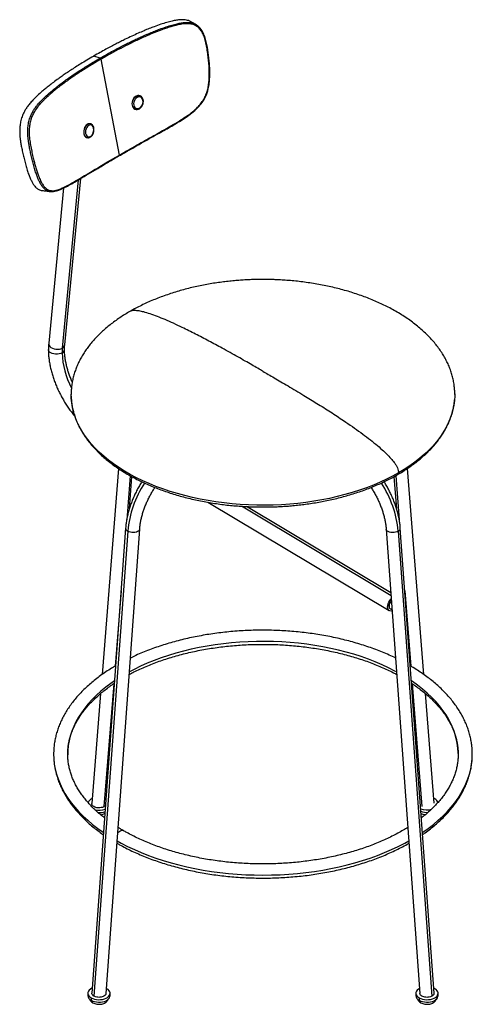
# Paper-space layout '_Isometric' of a CAD drawing. Header units: millimetres. Extents: x -241 to 207, y -102 to 872.
import ezdxf

# ---------------------------------------------------------------- set-up
doc = ezdxf.new("R2010")
doc.units = ezdxf.units.MM

psp = doc.layouts.new('_Isometric')

# ---------------------------------------------------------------- linework, layer by layer
at = {"color": 7, "linetype": 'Continuous', "lineweight": 25}
for p, q in [((-161.14, 834.31), (-167.66, 836.19)), ((-142.09, 738.32), (-160.29, 833.22)), ((-125.24, 796.51), (-125.56, 796.62)), ((-121.73, 796.84), (-122.04, 796.95)), ((-126.75, 783.77), (-126.45, 783.66)), ((-173.68, 768.56), (-174.04, 768.65)), ((-170.87, 769.17), (-171.22, 769.26)), ((-171.13, 769.22), (-170.87, 769.17)), ((-174.36, 755.61), (-174.01, 755.53)), ((-173.74, 755.48), (-174.01, 755.53)), ((-198.67, 547.23), (-182.63, 713.86)), ((-196.34, 550.4), (-180.47, 715.14)), ((-197.46, 705.68), (-212.26, 551.93)), ((-189.99, 501.63), (-190, 501.36)), ((-189.97, 499.56), (-190, 501.61)), ((190, 501.36), (189.98, 501.93)), ((-143.18, 428.06), (-159.34, 224.13)), ((-131.53, 420.9), (-134.99, 377.2)), ((-132.28, 388.44), (-129.78, 419.94)), ((129.78, 419.94), (132.28, 388.45)), ((131.53, 420.91), (134.99, 377.18)), ((159.34, 224.15), (143.18, 428.04)), ((-54.52, 394.64), (125.03, 287.37)), ((126.87, 302.12), (-21.33, 390.66)), ((126.66, 305.03), (-16.16, 390.36)), ((-136.06, 368.96), (-169.46, -91.18)), ((-134, 366.1), (-167.42, -94.2)), ((-155.44, -91.48), (-122.09, 367.95)), ((122.09, 367.95), (155.44, -91.48)), ((134, 366.1), (167.42, -94.2)), ((169.46, -91.18), (136.06, 368.96)), ((-140.54, 307.12), (-146.46, 232.42)), ((140.54, 307.12), (146.46, 232.44)), ((125.7, 289.35), (126.08, 289.13)), ((-147.84, 215.05), (-157.48, 93.36)), ((147.84, 215.05), (157.46, 93.64)), ((-160.83, 205.3), (-169.46, 96.43)), ((169.43, 96.71), (160.83, 205.32)), ((170.23, 101.01), (169.05, 101.6)), ((-154.67, -86.84), (-155.09, -86.61)), ((170.23, -86.84), (169.1, -86.27)), ((-173.45, -91.33), (-173.45, -93.78)), ((-170.23, -95.82), (-170.23, -98.27)), ((-151.45, -93.78), (-151.45, -91.33)), ((151.45, -91.33), (151.45, -93.78)), ((154.67, -95.82), (154.67, -98.27)), ((173.45, -93.78), (173.45, -91.33))]:
    psp.add_line(p, q, dxfattribs=at)
at = {"color": 7, "linetype": 'Continuous', "lineweight": 25, "flags": 128}
for points in [[(-125.56, 796.62), (-126.71, 795.87), (-127.74, 794.83), (-128.6, 793.58), (-129.26, 792.16), (-129.67, 790.65), (-129.82, 789.13), (-129.69, 787.66), (-129.31, 786.34), (-128.67, 785.22), (-127.82, 784.35), (-126.8, 783.79), (-126.76, 783.77)], [(-126.72, 783.77), (-127.51, 784.24), (-128.35, 785.1), (-128.99, 786.23), (-129.38, 787.55), (-129.5, 789.01), (-129.35, 790.54), (-128.94, 792.04), (-128.29, 793.46), (-127.42, 794.72), (-126.39, 795.75), (-125.24, 796.51)], [(-124.44, 795.39), (-125.58, 794.61), (-126.58, 793.51), (-127.36, 792.18), (-127.87, 790.7), (-128.09, 789.18), (-127.99, 787.71), (-127.58, 786.4), (-126.89, 785.34), (-125.96, 784.59), (-124.87, 784.22), (-123.68, 784.24), (-122.47, 784.66)], [(-122.47, 784.66), (-121.33, 785.44), (-120.34, 786.53), (-119.55, 787.86), (-119.04, 789.34), (-118.82, 790.87), (-118.92, 792.33), (-119.33, 793.64), (-120.03, 794.71), (-120.95, 795.45), (-122.05, 795.83), (-123.24, 795.8), (-124.44, 795.39)], [(-121.73, 796.84), (-121.69, 796.83), (-121.47, 796.73)], [(-126.45, 783.66), (-126.49, 783.67), (-126.72, 783.77)], [(-174.04, 768.65), (-175.03, 767.82), (-175.91, 766.73), (-176.63, 765.42), (-177.16, 763.96), (-177.47, 762.43), (-177.55, 760.89), (-177.39, 759.43), (-177, 758.13), (-176.4, 757.04), (-175.62, 756.22), (-174.7, 755.71), (-174.38, 755.62)], [(-174.01, 755.53), (-174.33, 755.62), (-175.25, 756.13), (-176.03, 756.95), (-176.63, 758.04), (-177.02, 759.35), (-177.18, 760.81), (-177.11, 762.34), (-176.8, 763.88), (-176.27, 765.34), (-175.54, 766.65), (-174.66, 767.74), (-173.68, 768.56)], [(-172.76, 767.51), (-173.75, 766.66), (-174.59, 765.51), (-175.23, 764.13), (-175.64, 762.62), (-175.78, 761.08), (-175.63, 759.61), (-175.23, 758.32), (-174.58, 757.29), (-173.73, 756.6), (-172.75, 756.29), (-171.7, 756.37), (-170.64, 756.86)], [(-170.64, 756.86), (-169.66, 757.71), (-168.82, 758.86), (-168.17, 760.24), (-167.77, 761.75), (-167.63, 763.29), (-167.77, 764.76), (-168.18, 766.05), (-168.83, 767.07), (-169.67, 767.77), (-170.66, 768.08), (-171.71, 767.99), (-172.76, 767.51)], [(-198.89, 542.5), (-200.29, 541.85), (-201.91, 541.4), (-203.66, 541.17), (-205.45, 541.17), (-207.19, 541.4), (-208.81, 541.85), (-210.21, 542.5), (-211.32, 543.31), (-212.1, 544.24), (-212.5, 545.25), (-212.55, 545.76)], [(-212.26, 551.93), (-212.23, 551.06), (-211.84, 549.93), (-211.07, 548.86), (-209.96, 547.9), (-208.56, 547.11), (-206.95, 546.52), (-205.21, 546.16), (-203.43, 546.06), (-201.68, 546.21), (-200.07, 546.61), (-198.67, 547.23)], [(134.35, 423.8), (128.45, 420.53), (122.3, 417.42), (115.93, 414.46), (109.35, 411.66), (102.57, 409.03), (95.59, 406.56), (88.44, 404.28), (81.12, 402.17), (73.65, 400.25), (66.05, 398.51), (58.32, 396.97), (50.49, 395.62), (42.56, 394.46), (34.56, 393.5), (26.49, 392.74), (18.37, 392.19), (10.22, 391.83), (2.04, 391.68), (-6.13, 391.73), (-14.3, 391.98), (-22.43, 392.44), (-30.53, 393.1), (-38.57, 393.96), (-46.54, 395.01), (-54.42, 396.27), (-62.2, 397.72), (-69.87, 399.36), (-77.4, 401.19), (-84.8, 403.2), (-92.03, 405.4), (-99.1, 407.77), (-105.98, 410.32), (-112.67, 413.04), (-119.15, 415.92), (-125.4, 418.96), (-131.43, 422.15), (-137.21, 425.48), (-142.74, 428.96), (-148, 432.57), (-152.99, 436.31), (-157.69, 440.17), (-162.11, 444.15), (-166.22, 448.23), (-170.03, 452.4), (-173.52, 456.67), (-176.69, 461.02), (-179.53, 465.45), (-182.04, 469.94), (-184.21, 474.49), (-186.04, 479.09), (-187.53, 483.73), (-188.67, 488.41), (-189.46, 493.1), (-189.9, 497.82), (-189.97, 499.56)], [(189.98, 499.81), (189.73, 495.46), (189.11, 490.75), (188.14, 486.06), (186.83, 481.41), (185.17, 476.78), (183.17, 472.21), (180.83, 467.69), (178.15, 463.23), (175.14, 458.84), (171.81, 454.53), (168.16, 450.3), (164.2, 446.17), (159.94, 442.15), (155.38, 438.23), (150.53, 434.43), (145.4, 430.75), (140.01, 427.21), (134.35, 423.8)], [(190, 501.89), (189.99, 500.18), (189.98, 499.81)], [(-122.09, 367.94), (-122.13, 367.68), (-122.47, 366.9), (-123.15, 366.19), (-124.12, 365.6), (-125.35, 365.14), (-126.75, 364.86), (-128.28, 364.75), (-129.84, 364.84), (-131.37, 365.1), (-132.78, 365.53), (-134, 366.1)], [(134, 366.1), (132.78, 365.53), (131.37, 365.1), (129.84, 364.84), (128.28, 364.75), (126.75, 364.86), (125.35, 365.14), (124.12, 365.6), (123.15, 366.19), (122.47, 366.9), (122.13, 367.68), (122.09, 367.94)], [(127.95, 287.25), (127.78, 287.19), (126.59, 286.98), (125.53, 287.14), (124.65, 287.64), (123.99, 288.48), (123.6, 289.61), (123.48, 290.97), (123.64, 292.49), (124.08, 294.1), (124.77, 295.72), (125.68, 297.26), (126.77, 298.65), (127.1, 299.01)], [(127.21, 297.38), (127.08, 297.22), (126.19, 295.94), (125.5, 294.54), (125.05, 293.13), (124.89, 291.79), (125.01, 290.61), (125.42, 289.69), (126.08, 289.07), (126.95, 288.8), (127.83, 288.88)], [(127.83, 288.92), (126.96, 288.85), (126.1, 289.11), (125.45, 289.72), (125.05, 290.64), (124.93, 291.81), (125.09, 293.14), (125.53, 294.54), (126.21, 295.92), (127.09, 297.19), (127.22, 297.34)], [(132.34, 226.74), (130.73, 227.6), (124.48, 230.77), (117.99, 233.79), (111.29, 236.63), (104.39, 239.31), (97.29, 241.82), (90.01, 244.15), (82.56, 246.29), (74.96, 248.25), (67.22, 250.01), (59.36, 251.59), (51.39, 252.96), (43.32, 254.14), (35.17, 255.11), (26.96, 255.89), (18.7, 256.45), (10.4, 256.81), (2.08, 256.97), (-6.24, 256.92), (-14.55, 256.66), (-22.83, 256.2), (-31.07, 255.53), (-39.25, 254.65), (-47.36, 253.58), (-55.39, 252.3), (-63.31, 250.82), (-71.11, 249.15), (-78.78, 247.29), (-86.3, 245.24), (-93.67, 243.01), (-100.86, 240.59), (-107.86, 238), (-114.67, 235.23), (-121.26, 232.3), (-127.63, 229.21), (-132.34, 226.74)], [(-147.02, 217.86), (-150.63, 215.35), (-155.71, 211.54), (-160.49, 207.61), (-164.99, 203.57), (-169.17, 199.42), (-173.05, 195.17), (-176.6, 190.82), (-179.82, 186.39), (-182.72, 181.89), (-185.27, 177.32), (-187.48, 172.69), (-189.35, 168.01), (-190.86, 163.28), (-192.02, 158.52), (-192.83, 153.74), (-193.27, 148.95), (-193.37, 144.69)], [(193.37, 146), (193.36, 146.55), (193.09, 151.35), (192.47, 156.14), (191.49, 160.91), (190.15, 165.65), (188.46, 170.35), (186.42, 175.01), (184.04, 179.61), (181.31, 184.15), (178.25, 188.62), (174.86, 193.01), (171.15, 197.3), (167.12, 201.51), (162.78, 205.61), (158.14, 209.59), (153.2, 213.46), (147.98, 217.2), (147.02, 217.86)], [(-207.25, 149.46), (-207.37, 145.34), (-207.24, 141.11)], [(207.25, 141.23), (207.37, 145.34), (207.24, 149.58)], [(-207.24, 141.11), (-207.2, 140.4), (-206.67, 135.46), (-205.78, 130.54), (-204.55, 125.64), (-202.96, 120.78), (-201.03, 115.96), (-198.75, 111.19), (-196.14, 106.47), (-193.19, 101.83), (-189.91, 97.26), (-186.3, 92.77), (-182.38, 88.37), (-178.15, 84.06), (-173.61, 79.87), (-168.77, 75.78), (-163.65, 71.81), (-158.24, 67.97), (-157.92, 67.75)], [(157.92, 67.75), (158.24, 67.97), (163.65, 71.81), (168.77, 75.78), (173.61, 79.87), (178.15, 84.06), (182.38, 88.37), (186.3, 92.77), (189.91, 97.26), (193.19, 101.83), (196.14, 106.47), (198.75, 111.19), (201.03, 115.96), (202.96, 120.78), (204.55, 125.64), (205.78, 130.54), (206.67, 135.46), (207.2, 140.4), (207.25, 141.23)], [(-143.91, 67.37), (-143.83, 67.46), (-142.79, 68.49), (-141.69, 69.27), (-140.58, 69.76), (-139.54, 69.94), (-138.6, 69.8), (-138.18, 69.61)], [(-144.48, 59.47), (-140.45, 57.27), (-134.03, 53.99), (-127.37, 50.87), (-120.5, 47.92), (-113.42, 45.12), (-106.15, 42.5), (-98.7, 40.06), (-91.08, 37.79), (-83.3, 35.71), (-75.38, 33.82), (-67.33, 32.12), (-59.17, 30.61), (-50.91, 29.29), (-42.56, 28.18), (-34.13, 27.26), (-25.65, 26.55), (-17.12, 26.04), (-8.57, 25.73), (0, 25.63), (8.57, 25.73), (17.12, 26.04), (25.65, 26.55), (34.13, 27.26), (42.56, 28.18), (50.91, 29.29), (59.17, 30.61), (67.33, 32.12), (75.38, 33.82), (83.3, 35.71), (91.08, 37.79), (98.7, 40.06), (106.15, 42.5), (113.42, 45.12), (120.5, 47.92), (127.37, 50.87), (134.03, 53.99), (140.45, 57.27), (144.48, 59.47)], [(-169.1, -86.27), (-169.48, -86.44), (-170.91, -87.27), (-172.06, -88.24), (-172.88, -89.31), (-173.34, -90.45), (-173.44, -91.62), (-173.16, -92.78), (-172.51, -93.9), (-171.52, -94.92), (-170.23, -95.82)], [(-170.23, -95.82), (-168.67, -96.57), (-166.89, -97.14), (-164.97, -97.51), (-162.96, -97.67), (-160.93, -97.62), (-158.95, -97.35), (-157.1, -96.88), (-155.42, -96.22), (-153.99, -95.39), (-152.84, -94.42), (-152.02, -93.35), (-151.55, -92.21), (-151.46, -91.04), (-151.74, -89.88), (-152.39, -88.77), (-153.37, -87.74), (-154.67, -86.84)], [(155.09, -86.61), (153.99, -87.27), (152.84, -88.24), (152.02, -89.31), (151.55, -90.45), (151.46, -91.62), (151.74, -92.78), (152.39, -93.9), (153.37, -94.92), (154.67, -95.82)], [(154.67, -95.82), (156.23, -96.57), (158.01, -97.14), (159.93, -97.51), (161.94, -97.67), (163.97, -97.62), (165.94, -97.35), (167.8, -96.88), (169.48, -96.22), (170.91, -95.39), (172.06, -94.42), (172.88, -93.35), (173.34, -92.21), (173.44, -91.04), (173.16, -89.88), (172.51, -88.77), (171.52, -87.74), (170.23, -86.84)], [(-170.23, -98.27), (-168.67, -99.02), (-166.89, -99.59), (-164.97, -99.96), (-162.96, -100.12), (-160.93, -100.07), (-158.95, -99.8), (-157.1, -99.33), (-155.42, -98.67), (-153.99, -97.84), (-152.84, -96.87), (-152.02, -95.8), (-151.55, -94.66), (-151.45, -93.78)], [(154.67, -98.27), (156.23, -99.02), (158.01, -99.59), (159.93, -99.96), (161.94, -100.12), (163.97, -100.07), (165.94, -99.8), (167.8, -99.33), (169.48, -98.67), (170.91, -97.84), (172.06, -96.87), (172.88, -95.8), (173.34, -94.66), (173.45, -93.78)]]:
    psp.add_lwpolyline(points, dxfattribs=at)
at = {"color": 7, "linetype": 'Continuous', "lineweight": 25}
for centre, radius, start, end in [((-123.43, 792.77), 4.4, 71.79324, 118.96201), ((-123.11, 792.66), 4.4, 71.79324, 118.96201), ((-125.96, 795.16), 1.53, 8.74879, 62.19293), ((-123.02, 784.45), 0.585, 308.77802, 20.86166), ((-171.94, 765.74), 3.59, 78.67781, 125.83002), ((-171.55, 765.6), 3.65, 83.41108, 125.62292), ((-174.13, 767.25), 1.39, 10.59358, 70.95844), ((-171.22, 756.66), 0.609, 309.67414, 19.05205), ((-149.31, 542.55), 49.58, 174.57765, 180.06105), ((-200.47, 546.1), 3.93, 293.57962, 355.11512), ((-200.45, 550.99), 4.16, 295.30511, 351.78272), ((-119.28, 544.8), 79.65, 181.65792, 207.75263), ((-28.18, 355.77), 106.33, 146.99617, 174.42514), ((28.18, 355.78), 106.33, 5.57481, 33.00172), ((-132.77, 369.16), 3.29, 183.43339, 247.96223), ((132.77, 369.16), 3.29, 292.04047, 356.54499), ((-166.66, 94.5), 7.21, 109.53218, 156.14294), ((167.6, 95.58), 6.03, 18.68188, 64.16557), ((-162.47, 107.64), 17.78, 257.18557, 290.51838), ((-162.35, 104.8), 17.38, 267.17033, 289.98154), ((162.47, 108.02), 17.86, 249.47652, 284.5839), ((162.4, 105.34), 17.62, 250.0723, 274.25808), ((-168, -93.27), 5.48, 185.34906, 245.97108), ((156.9, -93.27), 5.48, 185.34906, 245.97108)]:
    psp.add_arc(centre, radius, start, end, dxfattribs=at)
for points, knots in [([(-70.66, 869.81), (-71.04, 870.03), (-72.03, 870.62), (-73.78, 871.32), (-75.94, 871.89), (-78.55, 872.24), (-81.82, 872.25), (-85.79, 871.78), (-90.35, 870.88), (-95.56, 869.49), (-101.48, 867.62), (-107.26, 865.55), (-112.78, 863.4), (-118.05, 861.22), (-123.79, 858.72), (-129.97, 855.91), (-135.69, 853.19), (-140.91, 850.62), (-145.6, 848.24), (-150.54, 845.67), (-155.83, 842.83), (-161.59, 839.66), (-165.57, 837.39), (-167.66, 836.19)], [0, 0, 0, 0, 0.0129148, 0.0342455, 0.0555842, 0.0785373, 0.1110164, 0.1491529, 0.1916308, 0.2411084, 0.2992019, 0.3640103, 0.4118375, 0.4641681, 0.5233262, 0.5875536, 0.6559326, 0.7032416, 0.7535986, 0.8070914, 0.8642478, 0.9283307, 1, 1, 1, 1]), ([(-161.14, 834.31), (-158.91, 835.58), (-154.7, 837.99), (-148.6, 841.33), (-143.02, 844.3), (-137.82, 846.98), (-132.89, 849.45), (-128.19, 851.73), (-123.14, 854.11), (-117.79, 856.53), (-112.28, 858.92), (-107.21, 861.01), (-101.87, 863.08), (-96.22, 865.09), (-90.41, 866.91), (-85.3, 868.26), (-80.83, 869.12), (-76.93, 869.56), (-73.72, 869.53), (-71.15, 869.15), (-68.65, 868.51), (-67.1, 867.62), (-66.16, 867.08)], [0, 0, 0, 0, 0.077905, 0.14676, 0.208063, 0.2654, 0.318991, 0.36942, 0.417684, 0.480588, 0.538481, 0.589778, 0.63678, 0.701677, 0.759857, 0.809418, 0.851985, 0.890227, 0.922837, 0.94592, 0.967417, 1, 1, 1, 1]), ([(-142.09, 738.32), (-139.26, 739.95), (-133.72, 743.13), (-125.37, 747.87), (-117.09, 752.53), (-108.7, 757.24), (-100.09, 762.07), (-91.31, 767.03), (-83.68, 771.51), (-77.32, 775.55), (-72.23, 779.08), (-67.72, 782.7), (-63.86, 786.39), (-60.69, 790.16), (-58.01, 794.33), (-56, 798.87), (-54.62, 803.56), (-53.74, 808.29), (-53.26, 813.01), (-53.08, 818.17), (-53.18, 823.81), (-53.62, 829.89), (-54.29, 835.95), (-55.14, 841.92), (-56.14, 847.83), (-57.4, 853.1), (-59.05, 857.65), (-61.08, 861.39), (-63.32, 864.04), (-65.49, 865.68), (-67.85, 867.01), (-71.1, 868.08), (-75.53, 868.42), (-80.27, 867.92), (-85.24, 866.93), (-90.19, 865.59), (-95.18, 864.02), (-102.03, 861.63), (-110.67, 858.19), (-121.06, 853.62), (-131.16, 848.83), (-141, 843.85), (-150.68, 838.68), (-157.02, 835.08), (-160.29, 833.22)], [0, 0, 0, 0, 0.0376857, 0.0738887, 0.1086125, 0.1434978, 0.1794464, 0.2153643, 0.2508027, 0.2719377, 0.2928241, 0.3134424, 0.3291597, 0.3447789, 0.3604886, 0.376053, 0.3917293, 0.4073439, 0.422918, 0.438558, 0.4590023, 0.4799408, 0.5008696, 0.521722, 0.5424462, 0.5632226, 0.578822, 0.5944669, 0.6100984, 0.6179462, 0.6258236, 0.6414751, 0.6571758, 0.6758759, 0.6940141, 0.7127214, 0.7316298, 0.7507929, 0.7916433, 0.8327735, 0.8753779, 0.9156038, 0.9565014, 1, 1, 1, 1]), ([(-66.12, 867.17), (-66.87, 867.62), (-68.38, 868.5), (-69.89, 869.39), (-70.65, 869.84)], [0, 0, 0, 0, 0.5, 1, 1, 1, 1]), ([(-142.23, 737.69), (-140.79, 738.52), (-138.14, 740.04), (-134.49, 742.13), (-131.54, 743.81), (-129.12, 745.19), (-124.86, 747.6), (-116.17, 752.5), (-105.99, 758.2), (-96.57, 763.5), (-90.43, 767), (-84.25, 770.62), (-78.09, 774.47), (-71.98, 778.66), (-66.57, 783.06), (-62.04, 787.74), (-58.87, 792.04), (-56.7, 796.17), (-55.23, 799.87), (-54, 804.27), (-53.1, 809.34), (-52.65, 815.01), (-52.58, 820.61), (-52.87, 827.99), (-53.83, 837.03), (-55.16, 845.96), (-56.73, 852.98), (-58.18, 857.25), (-59.81, 860.52), (-61.35, 862.99), (-62.73, 864.43), (-63.45, 865.18)], [0, 0, 0, 0, 0.031353, 0.057495, 0.07843, 0.094318, 0.108901, 0.168341, 0.275512, 0.316125, 0.356725, 0.397313, 0.437944, 0.47855, 0.519206, 0.549907, 0.580701, 0.601291, 0.62172, 0.642293, 0.672824, 0.703293, 0.733861, 0.764348, 0.825149, 0.885888, 0.916492, 0.947899, 0.964102, 0.981376, 1, 1, 1, 1]), ([(-63.45, 865.18), (-63.45, 865.19), (-64.21, 866.05), (-65.21, 866.64), (-66.21, 867.22)], [0, 0, 0, 0, 0.008892, 1, 1, 1, 1]), ([(-66.16, 867.08), (-65.84, 866.95), (-65.26, 866.71), (-64.81, 866.25), (-64.61, 866.05)], [0, 0, 0, 0, 0.543625, 1, 1, 1, 1]), ([(-167.66, 836.19), (-169.96, 834.85), (-174.29, 832.33), (-180.28, 828.69), (-185.57, 825.37), (-190.35, 822.28), (-194.74, 819.35), (-198.82, 816.54), (-203.08, 813.51), (-207.43, 810.31), (-211.73, 807), (-215.5, 803.97), (-219.31, 800.74), (-223.17, 797.26), (-226.96, 793.54), (-230.14, 790.11), (-232.77, 786.88), (-234.93, 783.84), (-236.56, 781.05), (-237.76, 778.52), (-238.98, 775.45), (-240.12, 771.42), (-240.76, 767.18), (-240.96, 763.76), (-240.99, 760.93), (-240.85, 757.85), (-240.53, 754.49), (-240.04, 750.89), (-239.32, 746.84), (-238.38, 742.28), (-237.27, 737.31), (-236.01, 732.14), (-234.66, 727.12), (-233.2, 722.37), (-231.74, 718.2), (-230.24, 714.56), (-228.7, 711.48), (-226.89, 708.51), (-224.7, 705.86), (-221.95, 703.99), (-219.96, 703.24), (-218.88, 703.25), (-218.85, 703.25)], [0, 0, 0, 0, 0.045729, 0.086025, 0.121871, 0.155387, 0.186648, 0.216103, 0.244272, 0.280912, 0.314295, 0.343523, 0.369667, 0.40616, 0.438788, 0.466468, 0.490475, 0.511694, 0.529835, 0.54281, 0.555202, 0.579495, 0.602511, 0.614715, 0.627403, 0.642501, 0.658902, 0.676754, 0.696751, 0.721642, 0.749132, 0.776485, 0.80612, 0.832871, 0.858222, 0.880828, 0.901689, 0.921316, 0.947941, 0.973274, 0.999425, 1, 1, 1, 1]), ([(-210.87, 702.25), (-210.95, 702.25), (-212.07, 702.24), (-214.08, 703.03), (-216.79, 704.94), (-218.96, 707.61), (-220.75, 710.6), (-222.27, 713.69), (-223.75, 717.35), (-225.2, 721.52), (-226.65, 726.27), (-227.99, 731.31), (-229.25, 736.48), (-230.36, 741.44), (-231.3, 746.01), (-232.02, 750.06), (-232.52, 753.65), (-232.84, 757.01), (-232.98, 760.08), (-232.96, 762.91), (-232.78, 766.31), (-232.16, 770.52), (-231.06, 774.53), (-229.87, 777.58), (-228.69, 780.09), (-227.1, 782.85), (-224.98, 785.85), (-222.41, 789.03), (-219.29, 792.42), (-215.58, 796.08), (-211.78, 799.52), (-207.99, 802.74), (-204.21, 805.77), (-199.89, 809.1), (-195.04, 812.67), (-190.36, 815.96), (-185.96, 818.95), (-181.89, 821.64), (-177.49, 824.46), (-172.62, 827.49), (-167.16, 830.8), (-163.22, 833.09), (-161.14, 834.31)], [0, 0, 0, 0, 0.001951, 0.028043, 0.053411, 0.080164, 0.099928, 0.12096, 0.143771, 0.169368, 0.196388, 0.226329, 0.253967, 0.281745, 0.306898, 0.327106, 0.345144, 0.361709, 0.376949, 0.389743, 0.402034, 0.425153, 0.449454, 0.461811, 0.474728, 0.492759, 0.513822, 0.537637, 0.565085, 0.597433, 0.633607, 0.660011, 0.689624, 0.723496, 0.76063, 0.800252, 0.827647, 0.856816, 0.887864, 0.92102, 0.958248, 1, 1, 1, 1]), ([(-160.29, 833.22), (-162.18, 832.11), (-165.79, 830.01), (-170.95, 826.9), (-175.94, 823.81), (-180.82, 820.69), (-185.69, 817.47), (-190.35, 814.28), (-194.81, 811.11), (-199.13, 807.92), (-203.32, 804.7), (-207.45, 801.37), (-210.89, 798.42), (-213.7, 795.88), (-215.95, 793.74), (-218.14, 791.54), (-220.24, 789.32), (-222.41, 786.81), (-224.65, 783.94), (-226.93, 780.47), (-228.91, 776.47), (-230.39, 771.95), (-231.19, 767.9), (-231.5, 764.61), (-231.61, 761.87), (-231.56, 758.9), (-231.34, 755.71), (-230.86, 751.57), (-230.01, 746.58), (-228.79, 740.8), (-227.6, 735.57), (-226.44, 730.9), (-225.31, 726.73), (-224.1, 722.7), (-222.92, 719.22), (-221.82, 716.32), (-220.79, 713.92), (-219.51, 711.29), (-217.88, 708.52), (-215.79, 705.93), (-213.41, 704.06), (-210.78, 703.12), (-208.01, 702.91), (-204.86, 703.37), (-201.34, 704.47), (-197.44, 706.19), (-192.24, 708.83), (-185.59, 712.64), (-177.38, 717.52), (-169.02, 722.51), (-160.45, 727.59), (-151.56, 732.83), (-145.3, 736.46), (-142.09, 738.32)], [0, 0, 0, 0, 0.025558, 0.048622, 0.071024, 0.095346, 0.117996, 0.141625, 0.164012, 0.185213, 0.207816, 0.229639, 0.251307, 0.264388, 0.276765, 0.289772, 0.302741, 0.314132, 0.329848, 0.345582, 0.361217, 0.376926, 0.392513, 0.400359, 0.408289, 0.418594, 0.429026, 0.439737, 0.460456, 0.481331, 0.502113, 0.51772, 0.533361, 0.549375, 0.564606, 0.575254, 0.585577, 0.595897, 0.611496, 0.627155, 0.642753, 0.658402, 0.674021, 0.689605, 0.710218, 0.730972, 0.751816, 0.792465, 0.834212, 0.87589, 0.915292, 0.956661, 1, 1, 1, 1]), ([(-167.92, 836.04), (-167.92, 836.05), (-167.91, 836.09), (-167.88, 836.13), (-167.84, 836.18), (-167.77, 836.21), (-167.7, 836.2), (-167.66, 836.19)], [0, 0, 0, 0, 0.083707, 0.274671, 0.465634, 0.65263, 1, 1, 1, 1]), ([(-161.14, 834.31), (-161.06, 834.27), (-160.92, 834.21), (-160.74, 834.06), (-160.61, 833.91), (-160.49, 833.74), (-160.37, 833.51), (-160.32, 833.33), (-160.29, 833.22)], [0, 0, 0, 0, 0.239457, 0.368361, 0.5, 0.631639, 0.760543, 1, 1, 1, 1]), ([(-122.65, 783.99), (-122.43, 784.11), (-121.84, 784.45), (-120.93, 785.21), (-120.01, 786.31), (-119.27, 787.6), (-118.74, 789.01), (-118.46, 790.48), (-118.43, 791.95), (-118.66, 793.34), (-119.16, 794.61), (-119.9, 795.65), (-120.68, 796.37), (-121.25, 796.6), (-121.45, 796.68)], [0, 0, 0, 0, 0.049837, 0.139062, 0.228852, 0.31907, 0.409463, 0.500066, 0.590945, 0.68215, 0.77344, 0.864134, 0.953287, 1, 1, 1, 1]), ([(-126.73, 783.82), (-126.57, 783.73), (-126.06, 783.48), (-125.09, 783.37), (-123.86, 783.47), (-123.06, 783.81), (-122.65, 783.99)], [0, 0, 0, 0, 0.132597, 0.413897, 0.694229, 1, 1, 1, 1]), ([(-170.83, 756.19), (-170.64, 756.33), (-170.11, 756.7), (-169.33, 757.53), (-168.55, 758.69), (-167.94, 760.03), (-167.53, 761.48), (-167.34, 762.96), (-167.38, 764.42), (-167.65, 765.8), (-168.15, 767.03), (-168.88, 768.06), (-169.79, 768.79), (-170.59, 769.17), (-171.07, 769.19), (-171.19, 769.2)], [0, 0, 0, 0, 0.046487, 0.130003, 0.214212, 0.298691, 0.383172, 0.467774, 0.552673, 0.638072, 0.724063, 0.810026, 0.894365, 0.975603, 1, 1, 1, 1]), ([(-173.69, 755.51), (-173.45, 755.47), (-172.85, 755.4), (-171.86, 755.62), (-171.18, 756), (-170.83, 756.19)], [0, 0, 0, 0, 0.252802, 0.615894, 1, 1, 1, 1]), ([(-210.88, 702.22), (-209.76, 702.17), (-207.65, 702.08), (-204.71, 702.77), (-201.07, 703.93), (-196.48, 706.04), (-190.87, 709.04), (-185.19, 712.33), (-178.45, 716.33), (-170.56, 721.04), (-163.8, 725.06), (-159.34, 727.7), (-157.29, 728.91), (-155.23, 730.12), (-152.91, 731.48), (-150.05, 733.15), (-146.43, 735.26), (-143.71, 736.83), (-142.23, 737.69)], [0, 0, 0, 0, 0.0506534, 0.0954177, 0.1362542, 0.2237296, 0.3099025, 0.3961453, 0.4824376, 0.6113413, 0.7401705, 0.7689462, 0.7972023, 0.8249214, 0.8538624, 0.8921696, 0.9408755, 1, 1, 1, 1]), ([(-142.09, 738.32), (-142.08, 738.21), (-142.06, 738.04), (-142.1, 737.86), (-142.16, 737.75), (-142.21, 737.71), (-142.23, 737.69)], [0, 0, 0, 0, 0.4063803, 0.625142, 0.848546, 1, 1, 1, 1]), ([(-218.86, 703.24), (-217.52, 703.07), (-214.86, 702.73), (-212.2, 702.39), (-210.87, 702.22)], [0, 0, 0, 0, 0.500001, 1, 1, 1, 1]), ([(0, 615.15), (-2.68, 615.13), (-6.44, 615.1), (-11.99, 614.93), (-16.74, 614.72), (-22.4, 614.37), (-28.34, 613.9), (-34.53, 613.28), (-40.9, 612.52), (-47.39, 611.59), (-53.95, 610.51), (-60.54, 609.27), (-67.14, 607.87), (-73.72, 606.31), (-80.25, 604.58), (-86.72, 602.7), (-93.1, 600.65), (-99.39, 598.45), (-105.56, 596.09), (-111.6, 593.58), (-117.49, 590.93), (-123.23, 588.12), (-128.08, 585.58), (-130.94, 583.92), (-132.02, 583.29)], [0, 0, 0, 0, 0.055219, 0.077615, 0.114807, 0.153454, 0.194941, 0.238271, 0.283041, 0.32893, 0.375707, 0.4232, 0.47128, 0.519845, 0.568815, 0.618126, 0.667725, 0.717569, 0.767619, 0.817846, 0.868222, 0.918723, 0.969328, 1, 1, 1, 1]), ([(189.98, 501.93), (189.96, 503.21), (189.9, 506.06), (189.44, 510.48), (188.66, 515.19), (187.55, 519.88), (186.11, 524.55), (184.34, 529.19), (182.25, 533.78), (179.84, 538.33), (177.1, 542.82), (174.05, 547.24), (170.68, 551.59), (167.01, 555.86), (163.02, 560.04), (158.73, 564.13), (154.14, 568.11), (149.26, 571.98), (144.09, 575.73), (138.64, 579.36), (132.92, 582.85), (127.13, 586.09), (121.33, 589.08), (115.55, 591.83), (109.6, 594.44), (103.48, 596.91), (97.21, 599.23), (90.8, 601.41), (84.26, 603.44), (77.59, 605.31), (70.82, 607.02), (63.95, 608.57), (57.01, 609.96), (50, 611.19), (42.96, 612.24), (35.93, 613.13), (28.98, 613.85), (22.23, 614.39), (16.28, 614.75), (11.03, 614.97), (5.81, 615.11), (2.12, 615.13), (0, 615.15)], [0, 0, 0, 0, 0.020763, 0.046511, 0.072358, 0.098295, 0.124325, 0.15045, 0.176672, 0.202993, 0.229415, 0.25594, 0.282569, 0.309305, 0.336151, 0.363108, 0.390179, 0.417368, 0.444679, 0.472117, 0.499689, 0.527401, 0.552358, 0.577342, 0.602347, 0.627369, 0.652405, 0.677449, 0.702497, 0.727541, 0.752572, 0.777578, 0.80254, 0.827431, 0.852205, 0.876778, 0.900975, 0.924356, 0.946517, 0.962184, 0.978274, 1, 1, 1, 1]), ([(-132.02, 583.29), (-132.73, 582.89), (-135.25, 581.46), (-139.37, 578.87), (-144.37, 575.53), (-149.14, 572.06), (-153.69, 568.47), (-158, 564.77), (-162.08, 560.97), (-165.9, 557.06), (-169.46, 553.05), (-172.76, 548.96), (-175.79, 544.78), (-178.53, 540.53), (-181, 536.21), (-183.18, 531.83), (-185.06, 527.39), (-186.65, 522.91), (-187.94, 518.39), (-188.92, 513.83), (-189.6, 509.25), (-189.93, 505.29), (-189.97, 502.87), (-189.99, 501.98)], [0, 0, 0, 0, 0.0197398, 0.0697908, 0.1198961, 0.1700427, 0.2202188, 0.2704136, 0.3206176, 0.3708219, 0.4210187, 0.471201, 0.5213624, 0.5714976, 0.621602, 0.6716717, 0.7217037, 0.7716957, 0.8216465, 0.8715556, 0.9214234, 0.9712516, 1, 1, 1, 1]), ([(0, 524.22), (-1.72, 525.21), (-5.42, 527.35), (-11.32, 530.75), (-17.89, 534.51), (-25.01, 538.56), (-32.61, 542.82), (-42.15, 548.1), (-53.59, 554.29), (-66.73, 561.17), (-78.42, 566.99), (-88.43, 571.71), (-96.67, 575.36), (-104.41, 578.52), (-111.53, 581.09), (-117.6, 582.91), (-122.62, 583.98), (-126.62, 584.44), (-129.62, 584.18), (-131.39, 583.78), (-131.96, 583.33), (-132.02, 583.28)], [0, 0, 0, 0, 0.038485, 0.082686, 0.131846, 0.185207, 0.242013, 0.301509, 0.398627, 0.497621, 0.595603, 0.660368, 0.722452, 0.780988, 0.835142, 0.884136, 0.920532, 0.952573, 0.980131, 0.997974, 1, 1, 1, 1]), ([(-212.26, 551.93), (-212.32, 551.22), (-212.5, 549.21), (-212.53, 547.12), (-212.55, 545.76)], [0, 0, 0, 0, 0.350762, 1, 1, 1, 1]), ([(-212.55, 545.76), (-212.54, 545.03), (-212.52, 542.92), (-212.31, 539.35), (-211.82, 535.06), (-211.1, 530.71), (-210.15, 526.32), (-208.98, 521.9), (-207.6, 517.48), (-206.01, 513.07), (-204.22, 508.68), (-202.23, 504.35), (-200.07, 500.08), (-197.73, 495.89), (-195.23, 491.79), (-192.58, 487.81), (-189.77, 483.98), (-187.7, 481.31), (-186.54, 479.97), (-186.4, 479.81)], [0, 0, 0, 0, 0.034359, 0.098618, 0.162807, 0.226921, 0.290941, 0.35486, 0.418684, 0.482422, 0.546089, 0.6097, 0.673274, 0.73683, 0.800387, 0.86396, 0.927566, 0.991225, 1, 1, 1, 1]), ([(-196.55, 545.76), (-196.55, 546.32), (-196.53, 547.92), (-196.41, 549.42), (-196.34, 550.4)], [0, 0, 0, 0, 0.3506417, 1, 1, 1, 1]), ([(-188.89, 513.69), (-188.98, 513.89), (-189.67, 515.36), (-190.79, 518.13), (-192.23, 521.99), (-193.45, 525.83), (-194.48, 529.63), (-195.31, 533.36), (-195.93, 537.01), (-196.34, 540.54), (-196.53, 543.45), (-196.55, 545.15), (-196.55, 545.76)], [0, 0, 0, 0, 0.017821, 0.133487, 0.249001, 0.36432, 0.479399, 0.5942, 0.708687, 0.822835, 0.936633, 1, 1, 1, 1]), ([(0, 524.22), (1.72, 523.23), (5.42, 521.09), (11.32, 517.68), (17.89, 513.86), (25.01, 509.68), (32.61, 505.17), (42.15, 499.43), (53.59, 492.43), (66.73, 484.12), (78.42, 476.46), (88.43, 469.61), (96.67, 463.74), (104.41, 457.96), (111.53, 452.32), (117.6, 447.13), (122.62, 442.42), (126.61, 438.24), (129.65, 434.55), (131.82, 431.35), (133.24, 428.66), (134.18, 426.07), (134.29, 424.55), (134.35, 423.8)], [0, 0, 0, 0, 0.03694, 0.079368, 0.126555, 0.177775, 0.232301, 0.28941, 0.38263, 0.477651, 0.571701, 0.633868, 0.69346, 0.749647, 0.801627, 0.848656, 0.883591, 0.914346, 0.940799, 0.957925, 0.973031, 0.986723, 1, 1, 1, 1]), ([(-189.94, 499.49), (-189.92, 498.69), (-189.87, 496.35), (-189.44, 492.47), (-188.67, 487.87), (-187.55, 483.29), (-186.12, 478.72), (-184.35, 474.19), (-182.27, 469.7), (-179.85, 465.25), (-177.12, 460.86), (-174.07, 456.53), (-170.7, 452.26), (-167.02, 448.08), (-163.04, 443.99), (-158.75, 439.98), (-154.16, 436.08), (-149.28, 432.29), (-144.11, 428.61), (-138.66, 425.05), (-133.13, 421.75), (-127.58, 418.69), (-122.04, 415.86), (-116.32, 413.17), (-110.43, 410.6), (-104.37, 408.18), (-98.16, 405.89), (-91.82, 403.75), (-85.34, 401.75), (-78.74, 399.9), (-72.03, 398.21), (-65.23, 396.67), (-58.34, 395.28), (-51.4, 394.06), (-44.42, 393), (-37.43, 392.1), (-30.51, 391.36), (-23.8, 390.8), (-17.73, 390.41), (-12.42, 390.17), (-6.66, 389.99), (-2.58, 389.96), (0, 389.95)], [0, 0, 0, 0, 0.013651, 0.039903, 0.06624, 0.092654, 0.119148, 0.145721, 0.172376, 0.199113, 0.225934, 0.25284, 0.279831, 0.30691, 0.334077, 0.361334, 0.388683, 0.416126, 0.443668, 0.471312, 0.499063, 0.524003, 0.54895, 0.573899, 0.598849, 0.623796, 0.648738, 0.67367, 0.69859, 0.723491, 0.748366, 0.773205, 0.797993, 0.822707, 0.847308, 0.871727, 0.895823, 0.91926, 0.940987, 0.958271, 0.973658, 1, 1, 1, 1]), ([(133.4, 421.95), (135.1, 422.95), (138.54, 424.98), (143.47, 428.19), (148.25, 431.54), (152.81, 435), (157.14, 438.58), (161.23, 442.26), (165.08, 446.04), (168.68, 449.92), (172.02, 453.88), (175.09, 457.93), (177.9, 462.05), (180.42, 466.25), (182.66, 470.5), (184.61, 474.81), (186.27, 479.17), (187.63, 483.58), (188.69, 488.02), (189.41, 492.12), (189.64, 494.75), (189.74, 495.88)], [0, 0, 0, 0, 0.051515, 0.104421, 0.157424, 0.210516, 0.263686, 0.316928, 0.370234, 0.423597, 0.477011, 0.530472, 0.583975, 0.637515, 0.69109, 0.744697, 0.798333, 0.851998, 0.905691, 0.959412, 1, 1, 1, 1]), ([(0, 389.95), (2.68, 389.96), (6.44, 389.99), (11.98, 390.16), (16.7, 390.36), (22.32, 390.7), (28.21, 391.16), (34.36, 391.76), (40.69, 392.5), (47.12, 393.39), (53.62, 394.44), (60.16, 395.64), (66.7, 396.99), (73.23, 398.5), (79.7, 400.16), (86.12, 401.98), (92.46, 403.96), (98.7, 406.08), (104.82, 408.35), (110.83, 410.77), (116.69, 413.34), (122.4, 416.04), (127.93, 418.89), (131.59, 420.87), (133.36, 421.92), (133.4, 421.95)], [0, 0, 0, 0, 0.054453, 0.076363, 0.112767, 0.150566, 0.191123, 0.23347, 0.277217, 0.322052, 0.367754, 0.414159, 0.461144, 0.508612, 0.55649, 0.604717, 0.653246, 0.702037, 0.751059, 0.800283, 0.849686, 0.899249, 0.948954, 0.998787, 1, 1, 1, 1]), ([(134.35, 423.8), (134.29, 423.35), (134.19, 422.5), (133.64, 422.14), (133.38, 421.98)], [0, 0, 0, 0, 0.522698, 1, 1, 1, 1]), ([(-120.03, 414.95), (-120.23, 414.64), (-121.28, 413.01), (-123.03, 409.97), (-125.25, 405.83), (-127.28, 401.61), (-129.13, 397.35), (-130.78, 393.04), (-132.23, 388.72), (-133.47, 384.39), (-134.49, 380.09), (-135.29, 375.82), (-135.79, 372.1), (-135.98, 369.84), (-136.06, 368.96)], [0, 0, 0, 0, 0.021933, 0.113536, 0.205144, 0.296778, 0.388462, 0.480222, 0.572086, 0.664078, 0.756223, 0.84854, 0.941042, 1, 1, 1, 1]), ([(136.06, 368.96), (136, 369.69), (135.82, 371.81), (135.36, 375.37), (134.59, 379.63), (133.59, 383.94), (132.37, 388.26), (130.94, 392.59), (129.31, 396.9), (127.48, 401.17), (125.47, 405.39), (123.27, 409.54), (121.45, 412.73), (120.31, 414.5), (120.02, 414.95)], [0, 0, 0, 0, 0.049224, 0.141663, 0.233967, 0.326139, 0.418177, 0.51009, 0.601894, 0.69361, 0.785262, 0.876874, 0.968472, 1, 1, 1, 1]), ([(-122.09, 367.95), (-122.04, 368.55), (-121.9, 370.29), (-121.51, 373.28), (-120.85, 376.92), (-119.98, 380.64), (-118.9, 384.42), (-117.63, 388.23), (-116.17, 392.05), (-114.51, 395.86), (-112.69, 399.64), (-110.69, 403.35), (-108.81, 406.58), (-107.53, 408.51), (-107.03, 409.28)], [0, 0, 0, 0, 0.04634, 0.135087, 0.224029, 0.313175, 0.402515, 0.492029, 0.581691, 0.671472, 0.761343, 0.851272, 0.941226, 1, 1, 1, 1]), ([(107.04, 409.28), (107.74, 408.2), (109.19, 405.95), (111.23, 402.39), (113.18, 398.65), (114.97, 394.86), (116.57, 391.05), (117.99, 387.22), (119.21, 383.41), (120.23, 379.64), (121.05, 375.93), (121.65, 372.31), (121.96, 369.66), (122.07, 368.23), (122.09, 367.95)], [0, 0, 0, 0, 0.082172, 0.172136, 0.2621, 0.352022, 0.44187, 0.531613, 0.621217, 0.710653, 0.799891, 0.888907, 0.977684, 1, 1, 1, 1]), ([(131.35, 240.48), (130.84, 240.73), (128.25, 242.01), (123.4, 244.16), (116.79, 246.94), (109.99, 249.54), (103.03, 251.99), (95.91, 254.27), (88.65, 256.39), (81.26, 258.33), (73.74, 260.11), (66.11, 261.71), (58.39, 263.13), (50.58, 264.38), (42.69, 265.45), (34.74, 266.33), (26.73, 267.03), (18.69, 267.55), (10.62, 267.89), (2.53, 268.04), (-5.56, 268), (-13.64, 267.79), (-21.7, 267.38), (-29.73, 266.79), (-37.72, 266.02), (-45.64, 265.07), (-53.5, 263.94), (-61.28, 262.62), (-68.97, 261.13), (-76.56, 259.47), (-84.03, 257.63), (-91.37, 255.62), (-98.58, 253.44), (-105.64, 251.09), (-112.54, 248.59), (-119.27, 245.92), (-125.56, 243.23), (-129.51, 241.36), (-131.34, 240.48)], [0, 0, 0, 0, 0.00701, 0.035549, 0.064079, 0.092601, 0.121113, 0.149617, 0.178111, 0.206597, 0.235074, 0.263544, 0.292006, 0.320463, 0.348914, 0.37736, 0.405802, 0.434242, 0.462679, 0.491115, 0.519551, 0.547987, 0.576424, 0.604863, 0.633304, 0.66175, 0.6902, 0.718655, 0.747117, 0.775586, 0.804063, 0.832548, 0.861043, 0.889547, 0.918062, 0.946588, 0.975125, 1, 1, 1, 1]), ([(-132.53, 224.19), (-130.95, 225.03), (-127.47, 226.86), (-121.85, 229.53), (-115.71, 232.24), (-109.37, 234.81), (-102.85, 237.23), (-96.16, 239.51), (-89.32, 241.63), (-82.32, 243.6), (-75.19, 245.4), (-67.93, 247.05), (-60.56, 248.52), (-53.09, 249.82), (-45.53, 250.96), (-37.9, 251.92), (-30.2, 252.7), (-22.45, 253.3), (-14.66, 253.73), (-6.85, 253.98), (0.97, 254.05), (8.79, 253.93), (16.6, 253.64), (24.38, 253.17), (32.12, 252.52), (39.8, 251.69), (47.42, 250.69), (54.96, 249.52), (62.41, 248.17), (69.75, 246.65), (76.98, 244.97), (84.08, 243.12), (91.04, 241.12), (97.85, 238.95), (104.5, 236.64), (110.97, 234.18), (117.26, 231.58), (123.35, 228.83), (128.45, 226.37), (131.43, 224.77), (132.53, 224.18)], [0, 0, 0, 0, 0.022168, 0.048827, 0.075495, 0.102172, 0.128859, 0.155556, 0.182262, 0.208978, 0.235703, 0.262436, 0.289178, 0.315926, 0.342681, 0.369441, 0.396206, 0.422975, 0.449747, 0.47652, 0.503295, 0.530071, 0.556845, 0.583618, 0.610389, 0.637156, 0.663918, 0.690676, 0.717427, 0.744171, 0.770908, 0.797636, 0.824354, 0.851063, 0.877761, 0.904448, 0.931124, 0.957789, 0.984443, 1, 1, 1, 1]), ([(-145.94, 232.73), (-147.31, 231.93), (-150.61, 230), (-155.57, 226.79), (-160.86, 223.12), (-165.89, 219.32), (-170.66, 215.41), (-175.18, 211.37), (-179.43, 207.24), (-183.4, 202.99), (-187.08, 198.66), (-190.47, 194.24), (-193.57, 189.74), (-196.36, 185.16), (-198.84, 180.53), (-201.02, 175.84), (-202.87, 171.11), (-204.41, 166.34), (-205.64, 161.55), (-206.53, 156.73), (-207.06, 152.79), (-207.17, 150.45), (-207.2, 149.73)], [0, 0, 0, 0, 0.03752, 0.090301, 0.143087, 0.195869, 0.248636, 0.301376, 0.354076, 0.406719, 0.459285, 0.511754, 0.564106, 0.61632, 0.668378, 0.720266, 0.771977, 0.823508, 0.874868, 0.926074, 0.977152, 1, 1, 1, 1]), ([(207.2, 149.86), (207.13, 151), (206.96, 153.74), (206.32, 158.08), (205.34, 162.87), (204.03, 167.63), (202.42, 172.35), (200.49, 177.04), (198.26, 181.68), (195.72, 186.26), (192.88, 190.78), (189.74, 195.24), (186.3, 199.61), (182.57, 203.91), (178.56, 208.11), (174.28, 212.21), (169.72, 216.21), (164.9, 220.09), (159.83, 223.86), (154.51, 227.49), (149.86, 230.45), (146.94, 232.17), (145.94, 232.75)], [0, 0, 0, 0, 0.036062, 0.087048, 0.138092, 0.189229, 0.240494, 0.291908, 0.343489, 0.395243, 0.447167, 0.499255, 0.551492, 0.603861, 0.656343, 0.708918, 0.761566, 0.81427, 0.867015, 0.919786, 0.972573, 1, 1, 1, 1]), ([(-193.34, 144.74), (-193.35, 145.14), (-193.41, 146.98), (-193.21, 150.27), (-192.71, 154.61), (-191.88, 158.93), (-190.73, 163.24), (-189.28, 167.5), (-187.53, 171.73), (-185.47, 175.92), (-183.12, 180.05), (-180.47, 184.13), (-177.54, 188.14), (-174.33, 192.09), (-170.84, 195.97), (-167.07, 199.77), (-163.04, 203.49), (-158.74, 207.11), (-154.17, 210.64), (-150.33, 213.43), (-147.91, 215), (-147.2, 215.47)], [0, 0, 0, 0, 0.015846, 0.073722, 0.131586, 0.189339, 0.246907, 0.304236, 0.3613, 0.418093, 0.474627, 0.530927, 0.587023, 0.642947, 0.698732, 0.754409, 0.810003, 0.865538, 0.921033, 0.976503, 1, 1, 1, 1]), ([(147.2, 215.48), (148.53, 214.59), (151.52, 212.59), (155.89, 209.35), (160.35, 205.79), (164.54, 202.14), (168.47, 198.4), (172.12, 194.59), (175.5, 190.71), (178.59, 186.76), (181.4, 182.75), (183.93, 178.69), (186.16, 174.57), (188.11, 170.42), (189.75, 166.22), (191.1, 161.98), (192.14, 157.71), (192.87, 153.41), (193.29, 149.49), (193.33, 147), (193.34, 145.95)], [0, 0, 0, 0, 0.044947, 0.101244, 0.157545, 0.213859, 0.270201, 0.326589, 0.383044, 0.439591, 0.496258, 0.553078, 0.610083, 0.667309, 0.724783, 0.78253, 0.840557, 0.898854, 0.957389, 1, 1, 1, 1]), ([(-207.2, 140.83), (-207.13, 139.69), (-206.96, 136.95), (-206.32, 132.61), (-205.34, 127.82), (-204.03, 123.06), (-202.42, 118.34), (-200.49, 113.65), (-198.26, 109.01), (-195.72, 104.43), (-192.88, 99.9), (-189.74, 95.45), (-186.3, 91.07), (-182.57, 86.78), (-178.56, 82.58), (-174.28, 78.48), (-169.72, 74.48), (-164.89, 70.6), (-161, 67.67), (-158.65, 66.07), (-158.07, 65.68)], [0, 0, 0, 0, 0.040789, 0.09846, 0.156195, 0.214036, 0.272021, 0.330176, 0.388519, 0.447057, 0.505789, 0.564705, 0.62379, 0.683024, 0.742386, 0.801853, 0.861404, 0.921017, 0.980677, 1, 1, 1, 1]), ([(-156.87, 82.17), (-158.03, 83.08), (-160.69, 85.17), (-164.54, 88.55), (-168.47, 92.29), (-172.12, 96.1), (-175.5, 99.98), (-178.59, 103.93), (-181.4, 107.94), (-183.93, 112), (-186.16, 116.11), (-188.11, 120.27), (-189.75, 124.47), (-191.1, 128.71), (-192.14, 132.98), (-192.87, 137.28), (-193.29, 141.2), (-193.33, 143.69), (-193.34, 144.74)], [0, 0, 0, 0, 0.0490169, 0.1125857, 0.1761863, 0.2398383, 0.3035658, 0.367397, 0.4313643, 0.4955036, 0.559853, 0.6244503, 0.6893293, 0.7545148, 0.8200169, 0.8858243, 0.9518998, 1, 1, 1, 1]), ([(193.34, 145.95), (193.35, 145.55), (193.41, 143.71), (193.21, 140.42), (192.71, 136.08), (191.88, 131.75), (190.73, 127.45), (189.28, 123.18), (187.53, 118.95), (185.47, 114.77), (183.12, 110.64), (180.47, 106.56), (177.54, 102.54), (174.33, 98.6), (170.84, 94.72), (167.07, 90.92), (163.03, 87.21), (159.63, 84.29), (157.48, 82.65), (156.87, 82.18)], [0, 0, 0, 0, 0.01785, 0.083045, 0.148227, 0.213285, 0.278132, 0.342712, 0.406993, 0.470968, 0.534652, 0.598072, 0.661262, 0.724259, 0.787099, 0.849817, 0.912442, 0.975001, 1, 1, 1, 1]), ([(158.07, 65.68), (158.99, 66.31), (161.68, 68.16), (165.88, 71.37), (170.67, 75.28), (175.18, 79.31), (179.43, 83.45), (183.4, 87.69), (187.08, 92.03), (190.47, 96.45), (193.57, 100.95), (196.36, 105.52), (198.84, 110.16), (201.02, 114.85), (202.87, 119.58), (204.41, 124.35), (205.64, 129.14), (206.53, 133.96), (207.06, 137.9), (207.17, 140.23), (207.2, 140.96)], [0, 0, 0, 0, 0.031031, 0.090715, 0.150382, 0.210019, 0.269611, 0.329137, 0.388577, 0.447908, 0.507105, 0.566147, 0.625013, 0.683687, 0.742159, 0.800428, 0.858505, 0.916407, 0.974164, 1, 1, 1, 1]), ([(-157.48, 93.36), (-157.99, 93.11), (-159.14, 92.55), (-161.26, 92.17), (-163.51, 92.17), (-165.61, 92.54), (-167.49, 93.32), (-168.82, 94.4), (-169.47, 95.49), (-169.41, 96.17), (-169.39, 96.43)], [0, 0, 0, 0, 0.117889, 0.2671107, 0.385216, 0.5156046, 0.6531466, 0.7906885, 0.9210772, 1, 1, 1, 1]), ([(-155.95, 94.87), (-156.05, 94.67), (-156.32, 94.09), (-157.02, 93.65), (-157.48, 93.36)], [0, 0, 0, 0, 0.354164, 1, 1, 1, 1]), ([(-160.88, 85.42), (-160.09, 85.55), (-158.68, 85.78), (-157.24, 86.29), (-156.65, 86.69), (-156.54, 86.76)], [0, 0, 0, 0, 0.5133002, 0.9148649, 1, 1, 1, 1]), ([(156.54, 86.74), (157.12, 86.46), (158.27, 85.91), (159.81, 85.51), (160.7, 85.45), (160.88, 85.43)], [0, 0, 0, 0, 0.450028, 0.888653, 1, 1, 1, 1]), ([(-138.19, 69.61), (-139.13, 70.16), (-140.95, 71.22), (-142.68, 72.32), (-143.51, 72.85)], [0, 0, 0, 0, 0.520761, 1, 1, 1, 1]), ([(143.51, 72.83), (142.02, 71.91), (138.79, 69.91), (133.52, 66.97), (127.8, 64), (121.85, 61.16), (115.71, 58.45), (109.37, 55.88), (102.85, 53.46), (96.16, 51.18), (89.32, 49.06), (82.32, 47.09), (75.19, 45.28), (67.93, 43.64), (60.56, 42.17), (53.09, 40.86), (45.53, 39.73), (37.9, 38.77), (30.2, 37.99), (22.45, 37.38), (14.66, 36.96), (6.85, 36.71), (-0.97, 36.64), (-8.79, 36.75), (-16.6, 37.05), (-24.38, 37.52), (-32.12, 38.17), (-39.8, 38.99), (-47.42, 40), (-54.96, 41.17), (-62.41, 42.52), (-69.75, 44.04), (-76.98, 45.72), (-84.08, 47.57), (-91.04, 49.57), (-97.85, 51.73), (-104.5, 54.05), (-110.97, 56.51), (-117.26, 59.11), (-123.36, 61.86), (-129.25, 64.73), (-134.17, 67.33), (-137.09, 68.99), (-138.19, 69.61)], [0, 0, 0, 0, 0.021043, 0.045696, 0.070353, 0.095017, 0.119688, 0.144368, 0.169056, 0.193754, 0.218461, 0.243177, 0.267901, 0.292633, 0.317372, 0.342117, 0.366869, 0.391625, 0.416386, 0.441151, 0.465918, 0.490687, 0.515458, 0.540228, 0.564998, 0.589767, 0.614533, 0.639295, 0.664054, 0.688808, 0.713556, 0.738298, 0.763033, 0.78776, 0.812478, 0.837187, 0.861886, 0.886575, 0.911254, 0.935922, 0.96058, 0.985228, 1, 1, 1, 1]), ([(-144.65, 57.19), (-143.8, 56.7), (-141, 55.11), (-136.08, 52.5), (-129.85, 49.44), (-123.41, 46.52), (-116.79, 43.76), (-109.99, 41.15), (-103.03, 38.7), (-95.91, 36.42), (-88.65, 34.3), (-81.26, 32.35), (-73.74, 30.58), (-66.11, 28.98), (-58.39, 27.55), (-50.58, 26.31), (-42.69, 25.24), (-34.74, 24.36), (-26.73, 23.65), (-18.69, 23.13), (-10.62, 22.8), (-2.53, 22.65), (5.56, 22.68), (13.64, 22.9), (21.7, 23.31), (29.73, 23.89), (37.72, 24.67), (45.64, 25.62), (53.5, 26.75), (61.28, 28.07), (68.97, 29.56), (76.56, 31.22), (84.03, 33.06), (91.37, 35.07), (98.58, 37.25), (105.64, 39.59), (112.54, 42.1), (119.28, 44.77), (125.83, 47.59), (132.2, 50.56), (138.35, 53.69), (142.5, 55.91), (144.53, 57.12), (144.65, 57.19)], [0, 0, 0, 0, 0.011088, 0.036464, 0.061833, 0.087197, 0.112553, 0.137902, 0.163243, 0.188575, 0.2139, 0.239216, 0.264526, 0.289828, 0.315124, 0.340415, 0.365701, 0.390982, 0.416261, 0.441536, 0.46681, 0.492083, 0.517355, 0.542627, 0.567901, 0.593176, 0.618454, 0.643735, 0.66902, 0.69431, 0.719605, 0.744907, 0.770216, 0.795532, 0.820857, 0.84619, 0.871533, 0.896885, 0.922247, 0.947619, 0.972999, 0.998388, 1, 1, 1, 1]), ([(-171.67, -97.16), (-171.6, -97.36), (-171.28, -98.23), (-170.25, -99.53), (-169.09, -100.35), (-168.52, -100.75)], [0, 0, 0, 0, 0.134167, 0.569812, 1, 1, 1, 1]), ([(-167.42, -94.2), (-167.84, -93.91), (-168.8, -93.24), (-169.47, -92.15), (-169.41, -91.42), (-169.39, -91.18)], [0, 0, 0, 0, 0.343847, 0.779082, 1, 1, 1, 1]), ([(-168.52, -100.75), (-167.89, -101.06), (-166.69, -101.65), (-164.65, -102.11), (-162.76, -102.28), (-160.7, -102.19), (-158.72, -101.8), (-156.84, -101.06), (-155.36, -100.12), (-154.08, -98.91), (-153.53, -97.8), (-153.26, -97.25)], [0, 0, 0, 0, 0.130365, 0.246911, 0.350098, 0.440482, 0.583893, 0.689216, 0.791129, 0.896285, 1, 1, 1, 1]), ([(-155.51, -91.48), (-155.5, -91.62), (-155.47, -92.18), (-156.09, -93.15), (-157.4, -94.24), (-159.29, -95.02), (-161.39, -95.39), (-163.64, -95.39), (-165.76, -95.01), (-166.91, -94.45), (-167.42, -94.2)], [0, 0, 0, 0, 0.044275, 0.179568, 0.322284, 0.465, 0.600293, 0.722841, 0.877676, 1, 1, 1, 1]), ([(153.23, -97.16), (153.3, -97.36), (153.61, -98.23), (154.65, -99.53), (155.81, -100.35), (156.38, -100.75)], [0, 0, 0, 0, 0.134167, 0.569812, 1, 1, 1, 1]), ([(167.42, -94.2), (166.91, -94.45), (165.76, -95.01), (163.64, -95.39), (161.39, -95.39), (159.29, -95.02), (157.4, -94.24), (156.09, -93.15), (155.47, -92.18), (155.5, -91.62), (155.51, -91.48)], [0, 0, 0, 0, 0.122324, 0.277159, 0.399707, 0.535, 0.677716, 0.820432, 0.955725, 1, 1, 1, 1]), ([(156.38, -100.75), (157.01, -101.06), (158.2, -101.65), (160.25, -102.11), (162.14, -102.28), (164.19, -102.19), (166.18, -101.8), (168.05, -101.06), (169.54, -100.12), (170.82, -98.91), (171.37, -97.8), (171.64, -97.25)], [0, 0, 0, 0, 0.130365, 0.246911, 0.350098, 0.440482, 0.583893, 0.689216, 0.791129, 0.896285, 1, 1, 1, 1]), ([(169.39, -91.18), (169.41, -91.42), (169.47, -92.15), (168.8, -93.24), (167.84, -93.91), (167.42, -94.2)], [0, 0, 0, 0, 0.220918, 0.656153, 1, 1, 1, 1]), ([(-169.44, -98.58), (-169.43, -98.82), (-169.38, -99.54), (-169.04, -100.24), (-168.69, -100.67), (-168.53, -100.74), (-168.51, -100.74)], [0, 0, 0, 0, 0.250826, 0.75383, 0.976734, 1, 1, 1, 1]), ([(155.45, -98.58), (155.47, -98.82), (155.52, -99.54), (155.86, -100.24), (156.21, -100.67), (156.37, -100.74), (156.38, -100.74)], [0, 0, 0, 0, 0.250826, 0.75383, 0.976734, 1, 1, 1, 1])]:
    psp.add_open_spline(points, degree=3, knots=knots, dxfattribs=at)

doc.saveas('drawing.dxf')
